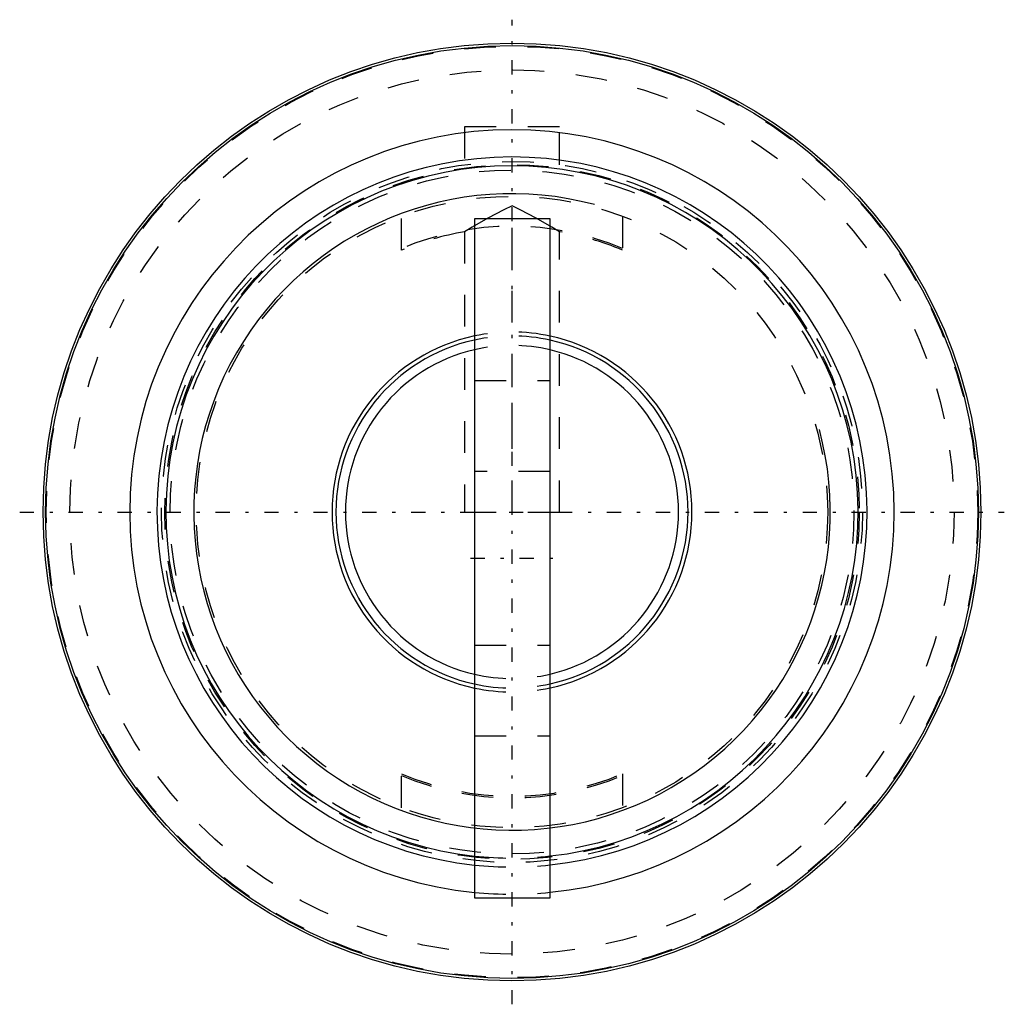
# Model space of a CAD drawing. Extents: x -15.6 to 15.6, y -15.6 to 15.6.
import ezdxf

# ---------------------------------------------------------------- set-up
doc = ezdxf.new("R2010")
doc.units = 0
doc.linetypes.add('CENTER', pattern=[1.5, 0.45, -0.5, 0.05, -0.5])
doc.linetypes.add('DASHED', pattern=[2, 1, -1])
for name, color, linetype in [('CENTER', 7, 'CENTER'), ('CONNECTIONPOINTS', 1, 'CONTINUOUS'), ('HIDDEN', 7, 'DASHED'), ('THREAD', 7, 'CONTINUOUS'), ('VIS', 7, 'CONTINUOUS')]:
    doc.layers.add(name, color=color, linetype=linetype)

msp = doc.modelspace()

# ---------------------------------------------------------------- linework, layer by layer
at = {"layer": 'CENTER'}
for p, q in [((0, -15.592), (0, 15.592)), ((-15.592, 0), (15.592, 0)), ((-1.31, -1.465), (1.33, -1.465))]:
    msp.add_line(p, q, dxfattribs=at)
at = {"layer": 'CONNECTIONPOINTS', "color": 1, "linetype": 'CONTINUOUS'}
msp.add_point((0, 0), dxfattribs=at)
at = {"layer": 'HIDDEN'}
for p, q in [((1.5, 12.2), (-1.5, 12.2)), ((-1.5, 12.2), (-1.5, 10.998)), ((1.5, 10.998), (1.5, 12.2)), ((0, 0), (0, 9.698)), ((-3.5, 8.292), (-3.5, 9.367)), ((3.5, 9.367), (3.5, 8.292)), ((-1.5, 8.874), (-1.5, 0)), ((1.5, 0), (1.5, 8.874)), ((-1.19, 4.16), (1.21, 4.16)), ((1.21, 1.285), (-1.19, 1.285)), ((-1.5, 0), (1.5, 0)), ((-1.19, -4.215), (1.21, -4.215)), ((-1.19, -7.09), (1.21, -7.09)), ((-3.5, -9.367), (-3.5, -8.292)), ((3.5, -8.292), (3.5, -9.367))]:
    msp.add_line(p, q, dxfattribs=at)
for points in [[(0, 9.698), (-0.259, 9.574), (-0.767, 9.31), (-1.259, 9.024), (-1.5, 8.874)], [(1.5, 8.874), (1.259, 9.024), (0.767, 9.31), (0.259, 9.574), (0, 9.698)]]:
    msp.add_lwpolyline(points, dxfattribs=at)
for radius in [14.75, 14, 11.1, 11, 10.83, 10]:
    msp.add_circle((0, 0), radius, dxfattribs=at)
for radius, start, end in [(9.05, 67.2482, 112.7518), (9, 99.5941, 112.8854), (9, 67.1146, 80.4059), (5.7, 77.746, 102.0524), (5.575, 77.4668, 102.3269), (5.275, 76.7414, 103.0399), (5.275, 256.9601, 283.2586), (5.575, 257.6731, 282.5332), (5.7, 257.9476, 282.254), (9, 247.1146, 292.8854), (9.05, 247.2482, 292.7518), (10.962, 263.767, 276.3361), (11.244, 263.9239, 276.1766), (12.106, 264.3579, 275.7354)]:
    msp.add_arc((0, 0), radius, start, end, dxfattribs=at)
at = {"layer": 'THREAD'}
msp.add_arc((0, 0), 10.08, 75, 15, dxfattribs=at)
at = {"layer": 'VIS'}
for p, q in [((1.21, 9.285), (-1.19, 9.285)), ((-1.19, 9.285), (-1.19, -12.215)), ((1.21, -12.215), (1.21, 9.285)), ((-1.19, -12.215), (1.21, -12.215))]:
    msp.add_line(p, q, dxfattribs=at)
for radius in [14.85, 14.772]:
    msp.add_circle((0, 0), radius, dxfattribs=at)
for radius, start, end in [(12.106, 275.7354, 264.3579), (11.244, 276.1766, 263.9239), (10.962, 276.3361, 263.767), (5.7, 102.0524, 257.9476), (5.575, 102.3269, 257.6731), (5.7, 282.254, 77.746), (5.575, 282.5332, 77.4668), (5.275, 103.0399, 256.9601), (5.275, 283.2586, 76.7414)]:
    msp.add_arc((0, 0), radius, start, end, dxfattribs=at)

doc.saveas('drawing.dxf')
